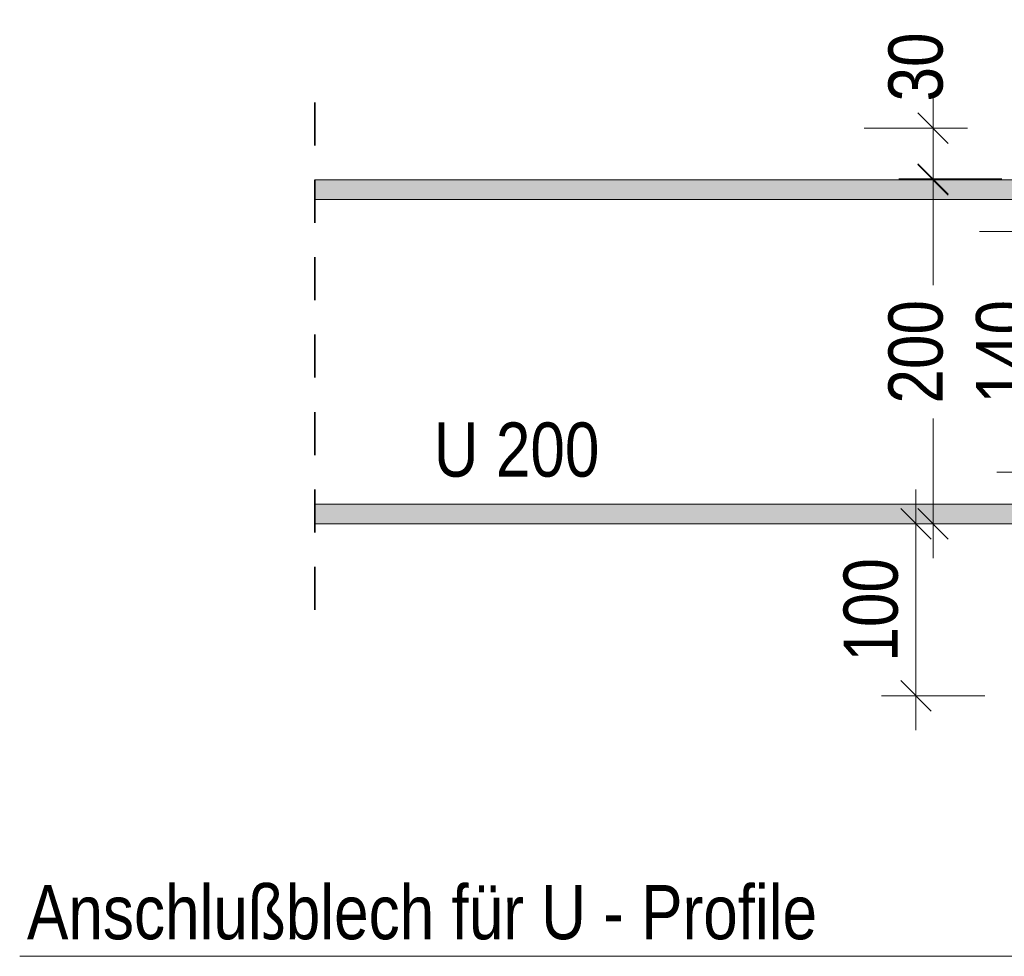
# Model space of a CAD drawing. Header units: millimetres. Extents: x 0 to 91, y -53.4 to 42.
# Tile 77 of 180: x 64.8 to 67.6, y -40.6 to -37.9. Entities that reach past the tile are written whole.
import ezdxf

# ---------------------------------------------------------------- set-up
doc = ezdxf.new("R2010")
doc.units = ezdxf.units.MM
doc.linetypes.add('HIDDEN', pattern=[0.375, 0.25, -0.125])
doc.layers.add('Achsen', color=7, linetype='Continuous', lineweight=20)
doc.layers.add('Schraffuren', color=7, linetype='Continuous', lineweight=20)
doc.styles.add('Arial Narrow', font='ARIALN.TTF')
doc.dimstyles.new('Arch_Strakon_dimstyle', dxfattribs={"dimtxt": 1, "dimasz": 1, "dimexe": 1.25, "dimexo": 0.0625, "dimgap": 1, "dimtad": 0, "dimdec": 5, "dimzin": 12, "dimdsep": 46, "dimtxsty": 'Arial Narrow', "dimblk": 'Arrowhead_Tick', "dimsah": 1, "dimcen": 0, "dimse1": 1, "dimse2": 1, "dimclrd": 6, "dimclrt": 2, "dimazin": 0, "dimtfac": 1, "dimtdec": 4, "dimtmove": 0, "dimatfit": 3, "dimldrblk": 'NONE', "dimfxl": 1, "dimtvp": 1, "dimtolj": 1, "dimtzin": 0, "dimlwd": 13, "dimarcsym": 2})

# ---------------------------------------------------------------- blocks, each defined once
blk = doc.blocks.new('Arrowhead_Tick')
at = {"color": 0, "linetype": 'Continuous', "lineweight": -2}
for p, q in [((0, 20), (0, -10)), ((-1, 0), (0, 0)), ((10, 0), (0, 0))]:
    blk.add_line(p, q, dxfattribs=at)
at = {"color": 2, "linetype": 'Continuous', "lineweight": 35}
blk.add_line((4.42, 4.42), (-4.42, -4.42), dxfattribs=at)
blk = doc.blocks.new('*D439')
at = {"layer": 'Achsen', "color": 6, "linetype": 'Continuous', "lineweight": 13}
for p, q in [((67.4149, -38.3725), (67.4149, -38.6689)), ((67.4149, -39.3525), (67.4149, -39.0562))]:
    blk.add_line(p, q, dxfattribs=at)
at = {"layer": 'Defpoints', "color": 0}
for p in [(65.6181, -38.3625), (67.4149, -38.3625), (65.6181, -39.3625)]:
    blk.add_point(p, dxfattribs=at)
at = {"layer": 'Achsen', "color": 6, "lineweight": 13, "xscale": 0.01, "yscale": 0.01, "zscale": 0.01}
for p, rotation in [((67.4149, -38.3625), 90), ((67.4149, -39.3625), 270)]:
    blk.add_blockref('Arrowhead_Tick', p, dxfattribs=dict(at, rotation=rotation))
at = {"layer": 'Achsen', "color": 2, "lineweight": 35, "insert": (67.3649, -38.8625), "char_height": 0.1575, "attachment_point": 5, "rotation": 90, "style": 'Arial Narrow'}
blk.add_mtext('\\A1;200', dxfattribs=at)
blk = doc.blocks.new('_None')
blk = doc.blocks.new('*D442')
at = {"layer": 'Achsen', "color": 6, "linetype": 'Continuous', "lineweight": 13}
blk.add_line((68.1649, -38.6525), (68.1649, -38.3725), dxfattribs=at)
at = {"layer": 'Defpoints', "color": 0}
for p in [(65.6181, -38.3625), (68.1649, -38.3625), (69.1644, -38.6625)]:
    blk.add_point(p, dxfattribs=at)
at = {"layer": 'Achsen', "color": 6, "lineweight": 13, "xscale": 0.01, "yscale": 0.01, "zscale": 0.01}
for p, rotation in [((68.1649, -38.3625), 90), ((68.1649, -38.6625), 270)]:
    blk.add_blockref('Arrowhead_Tick', p, dxfattribs=dict(at, rotation=rotation))
at = {"layer": 'Achsen', "color": 2, "lineweight": 35, "insert": (68.0345, -38.5125), "char_height": 0.1575, "attachment_point": 5, "rotation": 90, "style": 'Arial Narrow'}
blk.add_mtext('\\A1;60', dxfattribs=at)
blk = doc.blocks.new('*D443')
at = {"layer": 'Achsen', "color": 6, "linetype": 'Continuous', "lineweight": 13}
blk.add_line((67.4149, -38.35), (67.4149, -38.2225), dxfattribs=at)
at = {"layer": 'Defpoints', "color": 0}
for p in [(67.4149, -38.2125), (68.9471, -38.2125), (69.2384, -38.36)]:
    blk.add_point(p, dxfattribs=at)
at = {"layer": 'Achsen', "color": 6, "lineweight": 13, "xscale": 0.01, "yscale": 0.01, "zscale": 0.01}
for p, rotation in [((67.4149, -38.2125), 90), ((67.4149, -38.36), 270)]:
    blk.add_blockref('Arrowhead_Tick', p, dxfattribs=dict(at, rotation=rotation))
at = {"layer": 'Achsen', "color": 2, "lineweight": 35, "insert": (67.3649, -38.0346), "char_height": 0.1575, "attachment_point": 5, "rotation": 90, "style": 'Arial Narrow'}
blk.add_mtext('\\A1;30', dxfattribs=at)
blk = doc.blocks.new('*D451')
at = {"layer": 'Achsen', "color": 6, "linetype": 'Continuous', "lineweight": 13}
blk.add_line((67.3649, -39.8525), (67.3649, -39.3725), dxfattribs=at)
at = {"layer": 'Defpoints', "color": 0}
for p in [(65.6181, -39.3625), (67.3649, -39.3625), (68.9471, -39.8625)]:
    blk.add_point(p, dxfattribs=at)
at = {"layer": 'Achsen', "color": 6, "lineweight": 13, "xscale": 0.01, "yscale": 0.01, "zscale": 0.01}
for p, rotation in [((67.3649, -39.3625), 90), ((67.3649, -39.8625), 270)]:
    blk.add_blockref('Arrowhead_Tick', p, dxfattribs=dict(at, rotation=rotation))
at = {"layer": 'Achsen', "color": 2, "lineweight": 35, "insert": (67.2345, -39.6125), "char_height": 0.1575, "attachment_point": 5, "rotation": 90, "style": 'Arial Narrow'}
blk.add_mtext('\\A1;100', dxfattribs=at)
blk = doc.blocks.new('*D457')
at = {"color": 6, "linetype": 'Continuous', "lineweight": 13}
blk.add_line((67.7998, -39.3525), (67.7998, -39.2225), dxfattribs=at)
at = {"layer": 'Defpoints', "color": 0}
for p in [(67.7998, -39.2125), (69.0284, -39.2125), (65.6181, -39.3625)]:
    blk.add_point(p, dxfattribs=at)
at = {"color": 6, "lineweight": 13, "xscale": 0.01, "yscale": 0.01, "zscale": 0.01}
for p, rotation in [((67.7998, -39.2125), 90), ((67.7998, -39.3625), 270)]:
    blk.add_blockref('Arrowhead_Tick', p, dxfattribs=dict(at, rotation=rotation))
at = {"color": 2, "lineweight": 35, "insert": (67.7498, -39.5405), "char_height": 0.1575, "attachment_point": 5, "rotation": 90, "style": 'Arial Narrow'}
blk.add_mtext('\\A1;30', dxfattribs=at)
blk = doc.blocks.new('*D458')
at = {"color": 6, "linetype": 'Continuous', "lineweight": 13}
blk.add_line((67.7498, -39.2025), (67.7498, -38.5225), dxfattribs=at)
at = {"layer": 'Defpoints', "color": 0}
for p in [(67.7498, -38.5125), (69.0294, -38.5125), (69.0284, -39.2125)]:
    blk.add_point(p, dxfattribs=at)
at = {"color": 6, "lineweight": 13, "xscale": 0.01, "yscale": 0.01, "zscale": 0.01}
for p, rotation in [((67.7498, -38.5125), 90), ((67.7498, -39.2125), 270)]:
    blk.add_blockref('Arrowhead_Tick', p, dxfattribs=dict(at, rotation=rotation))
at = {"color": 2, "lineweight": 35, "insert": (67.6194, -38.8625), "char_height": 0.1575, "attachment_point": 5, "rotation": 90, "style": 'Arial Narrow'}
blk.add_mtext('\\A1;140', dxfattribs=at)
blk = doc.blocks.new('*D459')
at = {"color": 6, "linetype": 'Continuous', "lineweight": 13}
blk.add_line((67.7998, -38.5025), (67.7998, -38.3725), dxfattribs=at)
at = {"layer": 'Defpoints', "color": 0}
for p in [(65.6181, -38.3625), (67.7998, -38.3625), (69.0294, -38.5125)]:
    blk.add_point(p, dxfattribs=at)
at = {"color": 6, "lineweight": 13, "xscale": 0.01, "yscale": 0.01, "zscale": 0.01}
for p, rotation in [((67.7998, -38.3625), 90), ((67.7998, -38.5125), 270)]:
    blk.add_blockref('Arrowhead_Tick', p, dxfattribs=dict(at, rotation=rotation))
at = {"color": 2, "lineweight": 35, "insert": (67.7498, -38.1846), "char_height": 0.1575, "attachment_point": 5, "rotation": 90, "style": 'Arial Narrow'}
blk.add_mtext('\\A1;30', dxfattribs=at)

msp = doc.modelspace()

# ---------------------------------------------------------------- hatches: boundary and pattern name
at = {"layer": 'Schraffuren', "lineweight": 25, "true_color": 0x4682b4}
for points in [[(69.3033907, -38.4200252), (69.3033907, -38.3625252), (65.6181387, -38.3625252), (65.6181387, -38.4200252)], [(69.3033907, -39.3625252), (69.3033907, -39.3050252), (65.6181387, -39.3050252), (65.6181387, -39.3625252)]]:
    msp.add_hatch(color=145, dxfattribs=at).paths.add_polyline_path(points)

# ---------------------------------------------------------------- linework, layer by layer
at = {"color": 2, "linetype": 'HIDDEN', "lineweight": 35, "ltscale": 0.5}
msp.add_line((65.6181387, -39.6125252), (65.6181387, -38.1125252), dxfattribs=at)
at = {"color": 5, "linetype": 'Continuous', "lineweight": 18}
for p, q in [((69.3033907, -38.3625252), (65.6181387, -38.3625252)), ((69.3033907, -38.4200252), (65.6181387, -38.4200252)), ((69.3033907, -39.3050252), (65.6181387, -39.3050252)), ((69.3033907, -39.3625252), (65.6181387, -39.3625252)), ((67.6712175, -40.6195526), (64.7603786, -40.6195526))]:
    msp.add_line(p, q, dxfattribs=at)

# ---------------------------------------------------------------- texts
at = {"color": 2, "lineweight": 35, "style": 'Arial Narrow'}
for s, p in [('U 200', (65.963804, -39.2253883)), ('Anschlußblech für U - Profile', (64.7816256, -40.5699762))]:
    msp.add_text(s, height=0.1575, dxfattribs=at).set_placement(p)

# ---------------------------------------------------------------- dimensions: what is measured, and where the dimension line sits
at = {"lineweight": 35}
for base, p1, p2, text, override, picture, middle in [((67.7998137, -38.3625252), (69.0293907, -38.5125252), (65.6181387, -38.3625252), '30', {"dimscale": 0.01, "dimtxt": 15.75, "dimasz": 1, "dimgap": 5, "dimtad": 1, "dimjust": 4, "dimtih": 0, "dimtoh": 0, "dimdec": 3, "dimdsep": 46, "dimtxsty": 'Arial Narrow', "dimclrd": 6, "dimclrt": 2, "dimtix": 0, "dimtofl": 255, "dimtmove": 2, "dimatfit": 2, "dimfxl": 0, "dimfxlon": 0, "dimtvp": 31.746032, "dimlwd": 13}, '*D459', (67.7498137, -38.1845502)), ((67.7498137, -38.5125252), (69.0283907, -39.2125252), (69.0293907, -38.5125252), '140', {"dimscale": 0.01, "dimtxt": 15.75, "dimasz": 1, "dimgap": 5, "dimtad": 1, "dimjust": 0, "dimtih": 0, "dimtoh": 0, "dimdec": 3, "dimdsep": 46, "dimtxsty": 'Arial Narrow', "dimclrd": 6, "dimclrt": 2, "dimtix": 1, "dimtofl": 255, "dimtmove": 0, "dimatfit": 2, "dimfxl": 0, "dimfxlon": 0, "dimtvp": 31.746032, "dimlwd": 13}, '*D458', (67.7498137, -38.8625252)), ((67.7998137, -39.2125252), (65.6181387, -39.3625252), (69.0283907, -39.2125252), '30', {"dimscale": 0.01, "dimtxt": 15.75, "dimasz": 1, "dimgap": 5, "dimtad": 1, "dimjust": 0, "dimtih": 0, "dimtoh": 0, "dimdec": 3, "dimdsep": 46, "dimtxsty": 'Arial Narrow', "dimclrd": 6, "dimclrt": 2, "dimtix": 0, "dimtofl": 255, "dimtmove": 2, "dimatfit": 2, "dimfxl": 0, "dimfxlon": 0, "dimtvp": 31.746032, "dimlwd": 13}, '*D457', (67.7498137, -39.5405002))]:
    dim = msp.add_linear_dim(base=base, p1=p1, p2=p2, angle=90, text=text, dimstyle='Arch_Strakon_dimstyle', override=override, dxfattribs=at)
    dim.commit()
    dim.dimension.update_dxf_attribs({"geometry": picture, "text_midpoint": middle, "dimtype": 160})
at = {"layer": 'Achsen', "lineweight": 35}
for base, p1, p2, text, override, picture, middle in [((67.4148615, -38.2125252), (69.2383907, -38.3600252), (68.9471407, -38.2125252), '30', {"dimscale": 0.01, "dimtxt": 15.75, "dimasz": 1, "dimgap": 5, "dimtad": 1, "dimjust": 4, "dimtih": 0, "dimtoh": 0, "dimdec": 3, "dimdsep": 46, "dimtxsty": 'Arial Narrow', "dimclrd": 6, "dimclrt": 2, "dimtix": 0, "dimtofl": 255, "dimtmove": 2, "dimatfit": 2, "dimfxl": 0, "dimfxlon": 0, "dimtvp": 31.746032, "dimlwd": 13}, '*D443', (67.3648615, -38.0345502)), ((67.4148615, -38.3625252), (65.6181387, -39.3625252), (65.6181387, -38.3625252), '200', {"dimscale": 0.01, "dimtxt": 15.75, "dimasz": 1, "dimgap": 5, "dimtad": 0, "dimjust": 0, "dimtih": 0, "dimtoh": 0, "dimdec": 3, "dimdsep": 46, "dimtxsty": 'Arial Narrow', "dimclrd": 6, "dimclrt": 2, "dimtix": 0, "dimtofl": 255, "dimtmove": 2, "dimatfit": 2, "dimfxl": 0, "dimfxlon": 0, "dimtvp": 31.746032, "dimlwd": 13}, '*D439', (67.3648615, -38.8625252)), ((68.1648615, -38.3625252), (69.1643907, -38.6625252), (65.6181387, -38.3625252), '60', {"dimscale": 0.01, "dimtxt": 15.75, "dimasz": 1, "dimgap": 5, "dimtad": 1, "dimjust": 0, "dimtih": 0, "dimtoh": 0, "dimdec": 3, "dimdsep": 46, "dimtxsty": 'Arial Narrow', "dimclrd": 6, "dimclrt": 2, "dimtix": 1, "dimtofl": 255, "dimtmove": 0, "dimatfit": 2, "dimfxl": 0, "dimfxlon": 0, "dimtvp": 31.746032, "dimlwd": 13}, '*D442', (68.1648615, -38.5125252)), ((67.3648615, -39.3625252), (68.9471407, -39.8625252), (65.6181387, -39.3625252), '100', {"dimscale": 0.01, "dimtxt": 15.75, "dimasz": 1, "dimgap": 5, "dimtad": 1, "dimjust": 0, "dimtih": 0, "dimtoh": 0, "dimdec": 3, "dimdsep": 46, "dimtxsty": 'Arial Narrow', "dimclrd": 6, "dimclrt": 2, "dimtix": 1, "dimtofl": 255, "dimtmove": 0, "dimatfit": 2, "dimfxl": 0, "dimfxlon": 0, "dimtvp": 31.746032, "dimlwd": 13}, '*D451', (67.3648615, -39.6125252))]:
    dim = msp.add_linear_dim(base=base, p1=p1, p2=p2, angle=90, text=text, dimstyle='Arch_Strakon_dimstyle', override=override, dxfattribs=at)
    dim.commit()
    dim.dimension.update_dxf_attribs({"geometry": picture, "text_midpoint": middle, "dimtype": 160})

doc.saveas('drawing.dxf')
